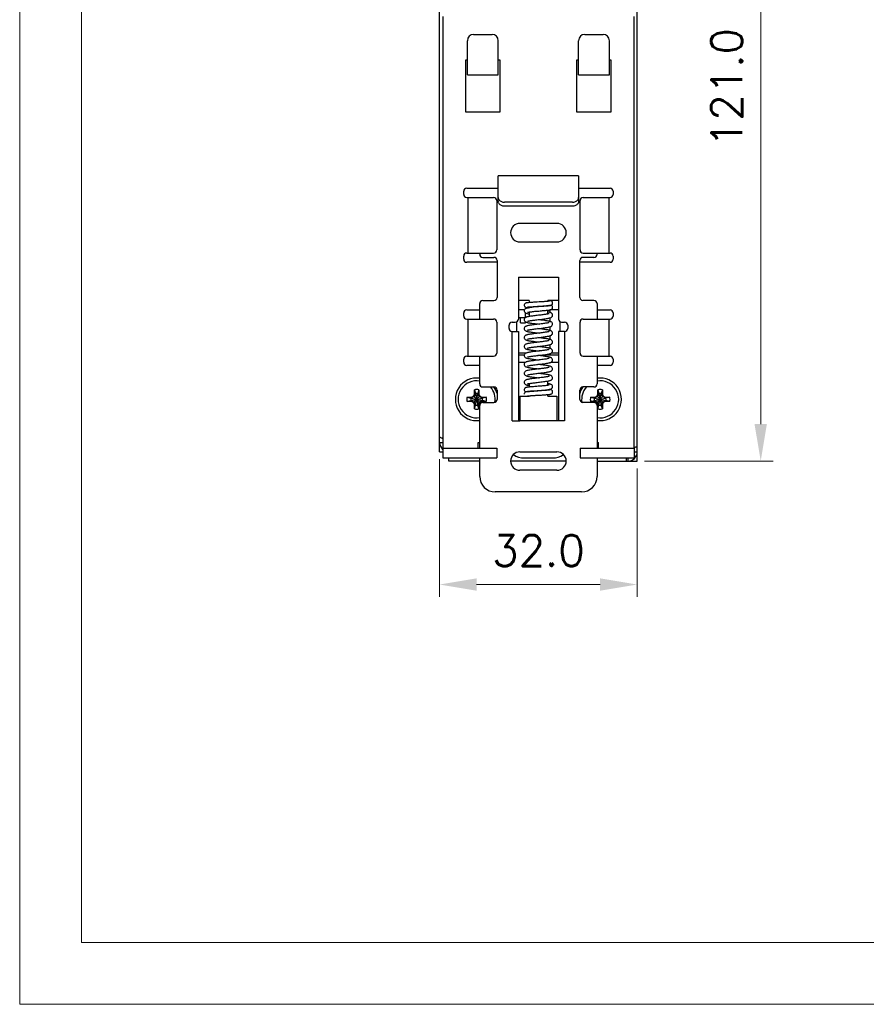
# Model space of a CAD drawing. Header units: millimetres. Extents: x 0 to 420, y 0 to 297.
# Tile 1 of 6: x 0 to 137, y 0 to 159. Entities that reach past the tile are written whole.
import ezdxf

# ---------------------------------------------------------------- set-up
doc = ezdxf.new("R2010")
doc.units = ezdxf.units.MM
doc.layers.get('0').update_dxf_attribs({"linetype": 'CONTINUOUS', "lineweight": 13})
doc.layers.get('Defpoints').update_dxf_attribs({"linetype": 'CONTINUOUS', "lineweight": 13})
doc.layers.add('Dimension', color=2, linetype='CONTINUOUS', lineweight=9)
doc.layers.add('Line', color=3, linetype='CONTINUOUS', lineweight=25)
doc.styles.get("Standard").update_dxf_attribs({"font": 'romans.shx'})
doc.dimstyles.new('yutana', dxfattribs={"dimtxt": 3.5, "dimasz": 3, "dimexe": 1, "dimexo": 0.6, "dimgap": 1.5, "dimtad": 1, "dimdec": 1, "dimzin": 0, "dimdsep": 46, "dimtxsty": 'Standard', "dimcen": 0, "dimadec": 0, "dimazin": 0, "dimtp": 0.01, "dimtm": 0.01, "dimtfac": 1, "dimtdec": 1, "dimtmove": 0, "dimatfit": 3, "dimfxl": 1, "dimtolj": 1, "dimtzin": 0, "dimlwd": 0, "dimlwe": 0, "dimarcsym": 0})

# ---------------------------------------------------------------- blocks, each defined once
blk = doc.blocks.new('*D4')
at = {"layer": 'Defpoints', "color": 0, "ltscale": 5}
for p in [(68, 89.5), (100, 88), (100, 68)]:
    blk.add_point(p, dxfattribs=at)
at = {"layer": 'Dimension', "color": 0, "lineweight": 0, "ltscale": 5}
for p, q in [((68, 88.3), (68, 66)), ((100, 86.8), (100, 66)), ((74, 68), (94, 68))]:
    blk.add_line(p, q, dxfattribs=at)
at = {"layer": 'Dimension', "color": 0, "ltscale": 5}
for points in [[(74, 69), (74, 67), (68, 68)], [(94, 69), (94, 67), (100, 68)]]:
    blk.add_solid(points, dxfattribs=at)
at = {"layer": 'Dimension', "color": 0, "ltscale": 5, "insert": (84, 73.5), "char_height": 5, "attachment_point": 5}
blk.add_mtext('\\A1;32.0', dxfattribs=at)
blk = doc.blocks.new('*D6')
at = {"layer": 'Defpoints', "color": 0, "ltscale": 5}
for p in [(100, 209), (120, 209), (100, 88)]:
    blk.add_point(p, dxfattribs=at)
at = {"layer": 'Dimension', "color": 0, "lineweight": 0, "ltscale": 5}
for p, q in [((101.2, 209), (122, 209)), ((120, 94), (120, 203)), ((101.2, 88), (122, 88))]:
    blk.add_line(p, q, dxfattribs=at)
at = {"layer": 'Dimension', "color": 0, "ltscale": 5}
for points in [[(119, 203), (121, 203), (120, 209)], [(119, 94), (121, 94), (120, 88)]]:
    blk.add_solid(points, dxfattribs=at)
at = {"layer": 'Dimension', "color": 0, "ltscale": 5, "insert": (114.5, 148.5), "char_height": 5, "attachment_point": 5, "rotation": 90}
blk.add_mtext('\\A1;121.0', dxfattribs=at)

msp = doc.modelspace()

# ---------------------------------------------------------------- linework, layer by layer
at = {"ltscale": 5}
for points in [[(0, 0), (420, 0), (420, 297), (0, 297)], [(10, 10), (410, 10), (410, 287), (10, 287)]]:
    msp.add_lwpolyline(points, close=True, dxfattribs=at)
at = {"layer": 'Line', "color": 7}
for p, q in [((100, 88), (100, 209)), ((68, 89.5), (68, 207.5)), ((68.5, 160), (68.5, 90.1)), ((99.5, 90.1), (99.5, 160)), ((73.5, 157.1), (76.5, 157.1)), ((91.5, 157.1), (94.5, 157.1)), ((72.5, 150.57), (72.5, 156.1)), ((77.5, 150.57), (77.5, 156.1)), ((90.5, 150.57), (90.5, 156.1)), ((95.5, 150.57), (95.5, 156.1)), ((72.25, 153), (72.5, 153)), ((72.25, 144.5), (72.25, 153)), ((77.5, 153), (77.75, 153)), ((77.75, 153), (77.75, 144.5)), ((90.25, 144.5), (90.25, 153)), ((90.25, 153), (90.5, 153)), ((95.5, 153), (95.75, 153)), ((95.75, 153), (95.75, 144.5)), ((72.5, 150.57), (77.5, 150.57)), ((90.5, 150.57), (95.5, 150.57)), ((77.75, 144.5), (72.25, 144.5)), ((95.75, 144.5), (90.25, 144.5)), ((90.5, 134.2), (77.5, 134.2)), ((77.5, 130.7), (77.5, 134.2)), ((90.5, 134.2), (90.5, 130.7)), ((71.9, 131.2), (71.9, 131.7)), ((72.4, 132.2), (77.5, 132.2)), ((90.5, 132.2), (95.6, 132.2)), ((96.1, 131.7), (96.1, 131.2)), ((72.4, 130.7), (76.75, 130.7)), ((72.56, 130.7), (72.56, 121.7)), ((77.25, 130.2), (77.25, 122.2)), ((77.25, 130), (77.5, 130)), ((77.5, 130.06), (77.5, 130.7)), ((77.5, 130.04), (77.5, 130)), ((89.5, 129.94), (78.5, 129.94)), ((89.5, 129.29), (78.5, 129.29)), ((90.5, 130.7), (90.5, 130)), ((90.75, 130), (90.5, 130)), ((90.75, 122.2), (90.75, 130.2)), ((91.25, 130.7), (95.6, 130.7)), ((95.44, 121.7), (95.44, 130.7)), ((87, 126.5), (81, 126.5)), ((81, 123.5), (87, 123.5)), ((72.4, 121.7), (76.75, 121.7)), ((74.5, 121.5), (74.5, 121.7)), ((91.25, 121.7), (95.6, 121.7)), ((93.5, 121.7), (93.5, 121.5)), ((71.9, 120.7), (71.9, 121.2)), ((77.3, 120.2), (72.4, 120.2)), ((75, 121), (76.8, 121)), ((77.3, 120.5), (77.3, 114.5)), ((90.7, 114.5), (90.7, 120.5)), ((95.6, 120.2), (90.7, 120.2)), ((93, 121), (91.2, 121)), ((96.1, 121.2), (96.1, 120.7)), ((80.75, 117.77), (87.25, 117.77)), ((80.75, 117.77), (80.75, 111)), ((87.25, 117.77), (87.25, 111)), ((74.5, 111), (74.5, 113.5)), ((75, 114), (76.8, 114)), ((82.5, 114), (80.75, 114)), ((82.5, 114), (82.5, 113.67)), ((87.25, 114), (85.5, 114)), ((85.5, 113.87), (85.5, 114)), ((93, 114), (91.2, 114)), ((93.5, 113.5), (93.5, 111)), ((71.9, 111.5), (71.9, 112)), ((72.4, 112.5), (74.5, 112.5)), ((81.73, 112.5), (80.75, 112.5)), ((81.9, 111.24), (81.9, 112.02)), ((82.5, 112.97), (82.5, 112.85)), ((82.5, 112.14), (82.5, 111.7)), ((85.5, 113.15), (85.5, 113.17)), ((85.5, 111.82), (85.5, 112.45)), ((87.25, 112.5), (85.88, 112.5)), ((85.9, 112.05), (85.9, 112.5)), ((93.5, 112.5), (95.6, 112.5)), ((96.1, 112), (96.1, 111.5)), ((72.4, 111), (76.75, 111)), ((72.56, 111), (72.56, 105)), ((77.25, 110.5), (77.25, 105.5)), ((79.75, 110.5), (80.25, 110.5)), ((80.5, 109), (80.5, 110.57)), ((80.75, 111.25), (81.9, 111.25)), ((81.1, 110.4), (81.1, 111.25)), ((81.1, 110.4), (81.9, 110.4)), ((81.9, 110.4), (81.9, 110.57)), ((85.9, 110.6), (85.9, 111.21)), ((87.5, 109), (87.5, 110.57)), ((87.75, 110.5), (88.25, 110.5)), ((90.75, 105.5), (90.75, 110.5)), ((91.25, 111), (95.6, 111)), ((95.44, 105), (95.44, 111)), ((79.25, 109.5), (79.25, 110)), ((79.75, 109), (80.75, 109)), ((79.75, 94.5), (79.75, 109)), ((80.75, 109), (80.75, 94.5)), ((84.14, 109.43), (83.89, 109.46)), ((85.9, 109.15), (85.9, 109.76)), ((88.25, 109), (87.25, 109)), ((87.25, 109), (87.25, 94.5)), ((88.25, 109), (88.25, 94.5)), ((88.75, 110), (88.75, 109.5)), ((83.89, 107.31), (84.11, 107.28)), ((85.9, 107.7), (85.9, 108.31)), ((82.01, 105.5), (80.75, 105.5)), ((83.89, 105.86), (84.11, 105.83)), ((85.9, 106.25), (85.9, 106.86)), ((87.25, 105.5), (86.11, 105.5)), ((71.9, 104), (71.9, 104.5)), ((72.4, 105), (76.75, 105)), ((74.5, 100.5), (74.5, 105)), ((80.75, 105.2), (81.7, 105.2)), ((80.75, 104), (81.91, 104)), ((84.68, 105.2), (87.25, 105.2)), ((86.02, 104), (87.25, 104)), ((91.25, 105), (95.6, 105)), ((93.5, 105), (93.5, 100.5)), ((96.1, 104.5), (96.1, 104)), ((74.5, 103.5), (72.4, 103.5)), ((81.71, 102.28), (81.7, 102.21)), ((84.12, 103.63), (83.89, 103.66)), ((95.6, 103.5), (93.5, 103.5)), ((82.26, 101.95), (82.27, 101.95)), ((82.5, 100.56), (82.5, 99.99)), ((83.03, 101.35), (82.87, 101.33)), ((85.36, 100.94), (85.5, 100.97)), ((85.5, 100.26), (85.5, 100.8)), ((73.81, 98.89), (73.56, 98.44)), ((73.63, 99.56), (73.81, 98.93)), ((73.63, 98.82), (73.63, 99.56)), ((73.63, 98.82), (73.81, 98.89)), ((73.81, 97.07), (74.18, 98.93)), ((73.81, 98.93), (73.81, 98.89)), ((73.81, 98.93), (74.18, 97.07)), ((73.81, 97.11), (74.18, 98.89)), ((73.81, 98.89), (74.18, 97.11)), ((74.37, 99.56), (74.18, 98.93)), ((74.18, 98.89), (74.18, 98.93)), ((74.37, 98.82), (74.18, 98.89)), ((74.44, 98.44), (74.18, 98.89)), ((74.37, 99.56), (74.37, 98.82)), ((75, 100), (76.8, 100)), ((77.3, 99.5), (77.3, 98)), ((82.24, 99.25), (82.18, 99.24)), ((82.32, 99.26), (82.24, 99.25)), ((85.5, 99.47), (85.5, 99.56)), ((90.7, 98), (90.7, 99.5)), ((93, 100), (91.2, 100)), ((93.81, 98.89), (93.56, 98.44)), ((93.63, 98.82), (93.63, 99.56)), ((93.63, 99.56), (93.81, 98.93)), ((93.63, 98.82), (93.81, 98.89)), ((93.81, 97.07), (94.18, 98.93)), ((93.81, 98.93), (93.81, 98.89)), ((93.81, 98.93), (94.18, 97.07)), ((93.81, 97.11), (94.18, 98.89)), ((93.81, 98.89), (94.18, 97.11)), ((94.37, 99.56), (94.18, 98.93)), ((94.18, 98.89), (94.18, 98.93)), ((94.37, 98.82), (94.18, 98.89)), ((94.44, 98.44), (94.18, 98.89)), ((94.37, 99.56), (94.37, 98.82)), ((72.44, 98.37), (73.18, 98.37)), ((72.44, 98.37), (73.07, 98.19)), ((72.44, 97.63), (73.07, 97.82)), ((73.18, 97.63), (72.44, 97.63)), ((73.11, 98.19), (73.07, 98.19)), ((73.07, 98.19), (74.93, 97.82)), ((73.07, 97.82), (74.93, 98.19)), ((73.07, 97.82), (73.11, 97.82)), ((73.56, 98.44), (73.11, 98.19)), ((73.18, 98.37), (73.11, 98.19)), ((73.11, 98.19), (74.89, 97.82)), ((73.11, 97.82), (74.89, 98.19)), ((73.11, 97.82), (73.56, 97.56)), ((73.18, 97.63), (73.11, 97.82)), ((73.18, 98.37), (73.54, 98.57)), ((73.54, 97.43), (73.18, 97.63)), ((73.54, 98.57), (73.63, 98.82)), ((73.54, 98.57), (73.56, 98.44)), ((73.54, 97.43), (73.56, 97.56)), ((73.63, 97.18), (73.54, 97.43)), ((73.56, 98.44), (74.44, 97.56)), ((73.56, 97.56), (74.44, 98.44)), ((73.56, 97.56), (73.81, 97.11)), ((74.18, 97.11), (74.44, 97.56)), ((74.37, 98.82), (74.46, 98.57)), ((74.46, 97.43), (74.37, 97.18)), ((74.46, 98.57), (74.44, 98.44)), ((74.89, 98.19), (74.44, 98.44)), ((74.44, 97.56), (74.89, 97.82)), ((74.46, 97.43), (74.44, 97.56)), ((74.46, 98.57), (74.82, 98.37)), ((74.82, 97.63), (74.46, 97.43)), ((74.82, 98.37), (75.56, 98.37)), ((74.82, 98.37), (74.89, 98.19)), ((74.82, 97.63), (74.89, 97.82)), ((75.56, 97.63), (74.82, 97.63)), ((74.93, 98.19), (74.89, 98.19)), ((74.89, 97.82), (74.93, 97.82)), ((75.56, 98.37), (74.93, 98.19)), ((75.56, 97.63), (74.93, 97.82)), ((75, 97.5), (76.8, 97.5)), ((81, 98.5), (82.5, 98.5)), ((81, 98.5), (81, 94.5)), ((81.7, 98.85), (81.7, 98.85)), ((82.5, 98.58), (82.5, 98.5)), ((85.5, 98.5), (85.5, 98.77)), ((85.5, 98.5), (87, 98.5)), ((87, 98.5), (87, 94.5)), ((93, 97.5), (91.2, 97.5)), ((92.44, 98.37), (93.18, 98.37)), ((92.44, 98.37), (93.07, 98.19)), ((92.44, 97.63), (93.07, 97.82)), ((93.18, 97.63), (92.44, 97.63)), ((93.11, 98.19), (93.07, 98.19)), ((93.07, 97.82), (94.93, 98.19)), ((93.07, 98.19), (94.93, 97.82)), ((93.07, 97.82), (93.11, 97.82)), ((93.56, 98.44), (93.11, 98.19)), ((93.18, 98.37), (93.11, 98.19)), ((93.11, 97.82), (94.89, 98.19)), ((93.11, 98.19), (94.89, 97.82)), ((93.11, 97.82), (93.56, 97.56)), ((93.18, 97.63), (93.11, 97.82)), ((93.18, 98.37), (93.54, 98.57)), ((93.54, 97.43), (93.18, 97.63)), ((93.54, 98.57), (93.63, 98.82)), ((93.54, 98.57), (93.56, 98.44)), ((93.54, 97.43), (93.56, 97.56)), ((93.63, 97.18), (93.54, 97.43)), ((93.56, 97.56), (94.44, 98.44)), ((93.56, 98.44), (94.44, 97.56)), ((93.56, 97.56), (93.81, 97.11)), ((94.18, 97.11), (94.44, 97.56)), ((94.37, 98.82), (94.46, 98.57)), ((94.46, 97.43), (94.37, 97.18)), ((94.46, 98.57), (94.44, 98.44)), ((94.89, 98.19), (94.44, 98.44)), ((94.44, 97.56), (94.89, 97.82)), ((94.46, 97.43), (94.44, 97.56)), ((94.46, 98.57), (94.82, 98.37)), ((94.82, 97.63), (94.46, 97.43)), ((94.82, 98.37), (95.56, 98.37)), ((94.82, 98.37), (94.89, 98.19)), ((94.82, 97.63), (94.89, 97.82)), ((95.56, 97.63), (94.82, 97.63)), ((94.93, 98.19), (94.89, 98.19)), ((94.89, 97.82), (94.93, 97.82)), ((95.56, 98.37), (94.93, 98.19)), ((95.56, 97.63), (94.93, 97.82)), ((73.63, 97.18), (73.81, 97.11)), ((73.63, 96.44), (73.63, 97.18)), ((73.63, 96.44), (73.81, 97.07)), ((73.81, 97.11), (73.81, 97.07)), ((74.37, 97.18), (74.18, 97.11)), ((74.18, 97.07), (74.18, 97.11)), ((74.37, 96.44), (74.18, 97.07)), ((74.37, 97.18), (74.37, 96.44)), ((74.5, 90.1), (74.5, 97)), ((93.5, 97), (93.5, 90.1)), ((93.63, 97.18), (93.81, 97.11)), ((93.63, 96.44), (93.63, 97.18)), ((93.63, 96.44), (93.81, 97.07)), ((93.81, 97.11), (93.81, 97.07)), ((94.37, 97.18), (94.18, 97.11)), ((94.18, 97.07), (94.18, 97.11)), ((94.37, 96.44), (94.18, 97.07)), ((94.37, 97.18), (94.37, 96.44)), ((79.75, 94.5), (81, 94.5)), ((87, 94.5), (81, 94.5)), ((88.25, 94.5), (87, 94.5)), ((68, 91), (68.5, 91)), ((74.25, 91), (74.5, 91)), ((74.25, 90.1), (74.25, 91)), ((93.5, 91), (93.75, 91)), ((93.75, 90.1), (93.75, 91)), ((68, 89.5), (68.5, 89.5)), ((68.5, 90.1), (77.25, 90.1)), ((68.5, 90.1), (68.5, 88.5)), ((77.25, 90.1), (77.25, 88.5)), ((81, 89.5), (87, 89.5)), ((90.75, 90.1), (99.5, 90.1)), ((90.75, 90.1), (90.75, 88.5)), ((99.5, 90.1), (99.5, 88.5)), ((99.5, 89.5), (100, 89.5)), ((68.5, 88.5), (77.25, 88.5)), ((69.5, 88), (69.5, 88.5)), ((74.5, 88), (69.5, 88)), ((74.5, 85.5), (74.5, 88.5)), ((88.49, 88), (79.51, 88)), ((81.71, 88.5), (86.29, 88.5)), ((90.75, 88.5), (99.5, 88.5)), ((93.5, 88.5), (93.5, 85.5)), ((93.5, 88), (98.5, 88)), ((98.19, 88.5), (98.19, 88)), ((98.5, 88.5), (98.5, 88)), ((98.5, 88), (100, 88)), ((87, 86.5), (81, 86.5)), ((91, 83), (77, 83))]:
    msp.add_line(p, q, dxfattribs=at)
for points in [[(84.12, 113.78), (83.82, 113.76), (83.66, 113.75), (83.5, 113.74), (83.34, 113.73), (83.19, 113.72), (83.04, 113.71), (82.9, 113.7), (82.77, 113.69), (82.65, 113.69), (82.55, 113.68), (82.45, 113.67), (82.36, 113.66), (82.29, 113.65), (82.22, 113.64), (82.16, 113.64), (82.11, 113.63), (82.06, 113.62), (82.01, 113.61), (81.97, 113.6), (81.91, 113.57), (81.85, 113.54), (81.79, 113.48), (81.74, 113.4), (81.71, 113.32), (81.7, 113.25)], [(81.7, 113.25), (81.71, 113.18), (81.74, 113.09), (81.79, 113.01), (81.85, 112.96), (81.91, 112.92), (81.96, 112.9), (82.01, 112.88), (82.05, 112.87), (82.1, 112.86), (82.16, 112.85), (82.22, 112.85), (82.29, 112.84), (82.37, 112.83), (82.38, 112.83)], [(85.81, 113.91), (85.82, 113.91), (85.81, 113.91), (85.8, 113.9), (85.77, 113.9), (85.74, 113.9), (85.7, 113.89), (85.65, 113.88), (85.59, 113.88), (85.53, 113.87), (85.46, 113.86), (85.38, 113.86), (85.29, 113.85), (85.2, 113.84), (85.11, 113.84), (85.01, 113.83), (84.9, 113.82), (84.78, 113.82), (84.66, 113.81), (84.54, 113.8), (84.41, 113.79), (84.27, 113.79), (84.12, 113.78)], [(86.3, 113.6), (86.29, 113.66), (86.26, 113.75), (86.21, 113.83), (86.15, 113.88), (86.09, 113.92), (86.04, 113.94), (86, 113.96), (85.95, 113.97), (85.91, 113.98), (85.86, 113.98), (85.8, 113.99), (85.75, 114)], [(85.79, 113.2), (85.85, 113.21), (85.9, 113.21), (85.94, 113.22), (85.99, 113.23), (86.03, 113.25), (86.09, 113.27), (86.15, 113.3), (86.21, 113.36), (86.26, 113.43), (86.29, 113.53), (86.3, 113.6)], [(85.8, 113.2), (85.8, 113.2), (85.79, 113.2), (85.78, 113.19), (85.75, 113.19), (85.71, 113.18), (85.66, 113.17), (85.61, 113.16), (85.54, 113.15), (85.47, 113.15), (85.39, 113.14), (85.3, 113.13), (85.2, 113.12), (85.09, 113.11), (84.98, 113.09), (84.85, 113.08), (84.72, 113.07), (84.58, 113.06), (84.44, 113.05), (84.29, 113.03), (84.13, 113.02), (83.96, 113), (83.79, 112.99), (83.61, 112.97), (83.42, 112.96), (83.23, 112.94), (83.04, 112.92), (82.86, 112.9), (82.69, 112.88), (82.54, 112.85), (82.41, 112.83), (82.29, 112.81), (82.19, 112.79), (82.1, 112.77), (82.02, 112.74), (81.95, 112.71), (81.87, 112.67), (81.8, 112.61), (81.74, 112.52), (81.71, 112.42), (81.7, 112.35)], [(81.7, 112.35), (81.71, 112.28), (81.74, 112.18), (81.79, 112.11), (81.85, 112.05), (81.91, 112.01), (81.98, 111.98), (82.04, 111.95), (82.12, 111.93), (82.18, 111.91)], [(85.74, 111.89), (85.74, 111.88), (85.72, 111.88), (85.68, 111.87), (85.62, 111.85), (85.55, 111.84), (85.47, 111.82), (85.37, 111.8), (85.26, 111.78), (85.14, 111.76), (85.01, 111.74), (84.87, 111.73), (84.72, 111.71), (84.56, 111.69), (84.38, 111.66), (84.2, 111.64), (84, 111.62), (83.8, 111.59), (83.6, 111.57), (83.4, 111.55), (83.22, 111.52), (83.04, 111.5), (82.87, 111.48), (82.71, 111.45), (82.57, 111.43), (82.45, 111.41), (82.34, 111.39), (82.24, 111.37), (82.15, 111.35), (82.08, 111.32), (82, 111.3), (81.94, 111.27), (81.87, 111.22), (81.8, 111.17), (81.75, 111.09), (81.71, 110.99), (81.7, 110.91)], [(82.19, 112.93), (82.18, 112.93), (82.19, 112.93), (82.2, 112.94), (82.23, 112.94), (82.26, 112.94), (82.3, 112.95), (82.35, 112.96), (82.41, 112.96), (82.48, 112.97), (82.56, 112.98), (82.65, 112.98), (82.74, 112.99), (82.84, 113), (82.95, 113.01), (83.06, 113.01), (83.19, 113.02), (83.32, 113.03), (83.46, 113.04), (83.6, 113.05), (83.75, 113.06), (83.91, 113.07), (84.08, 113.07), (84.24, 113.08), (84.41, 113.09), (84.57, 113.1), (84.72, 113.11), (84.87, 113.12), (85.01, 113.13), (85.15, 113.14), (85.27, 113.15), (85.38, 113.16), (85.48, 113.17), (85.57, 113.17), (85.65, 113.18), (85.72, 113.19), (85.79, 113.2)], [(82.18, 111.91), (82.35, 111.87), (82.5, 111.84)], [(82.25, 112.09), (82.25, 112.09), (82.27, 112.1), (82.31, 112.11), (82.37, 112.12), (82.45, 112.13), (82.54, 112.15), (82.65, 112.17), (82.77, 112.18), (82.91, 112.2), (83.07, 112.22), (83.24, 112.24), (83.43, 112.26), (83.63, 112.28), (83.85, 112.29), (84.07, 112.31), (84.29, 112.33), (84.5, 112.35), (84.69, 112.37), (84.87, 112.38), (85.03, 112.4), (85.17, 112.41), (85.31, 112.43), (85.43, 112.44), (85.54, 112.45), (85.64, 112.46), (85.73, 112.47), (85.8, 112.49), (85.87, 112.5), (85.93, 112.51), (85.98, 112.52), (86.03, 112.54), (86.08, 112.56), (86.14, 112.6), (86.21, 112.65), (86.26, 112.73), (86.29, 112.82), (86.3, 112.89)], [(86.3, 111.63), (86.29, 111.71), (86.26, 111.81), (86.2, 111.89), (86.13, 111.95), (86.06, 111.99), (86, 112.02), (85.92, 112.05), (85.84, 112.07), (85.75, 112.1), (85.64, 112.12), (85.52, 112.14), (85.5, 112.14)], [(86.3, 112.89), (86.29, 112.96), (86.26, 113.05), (86.21, 113.13), (86.14, 113.19), (86.08, 113.23), (86.03, 113.24)], [(81.7, 110.91), (81.71, 110.83), (81.75, 110.73), (81.8, 110.64), (81.87, 110.59), (81.94, 110.55), (82.01, 110.51), (82.08, 110.49), (82.16, 110.46), (82.25, 110.44), (82.36, 110.42), (82.47, 110.4), (82.6, 110.38), (82.74, 110.35), (82.9, 110.33), (83.07, 110.31), (83.26, 110.28), (83.46, 110.26), (83.67, 110.23), (83.9, 110.21), (84.11, 110.18)], [(85.73, 110.43), (85.73, 110.43), (85.73, 110.43), (85.71, 110.43), (85.66, 110.41), (85.6, 110.4), (85.51, 110.38), (85.41, 110.36), (85.29, 110.34), (85.16, 110.32), (85, 110.29), (84.83, 110.27), (84.64, 110.25), (84.43, 110.22), (84.22, 110.19), (83.99, 110.17), (83.76, 110.14), (83.54, 110.11), (83.33, 110.09), (83.13, 110.06), (82.95, 110.04), (82.78, 110.01), (82.63, 109.99), (82.49, 109.97), (82.37, 109.95), (82.26, 109.92), (82.17, 109.9), (82.09, 109.88), (82.01, 109.85), (81.94, 109.82), (81.87, 109.78), (81.8, 109.72), (81.75, 109.64), (81.71, 109.53), (81.7, 109.46)], [(82.26, 110.65), (82.26, 110.65), (82.27, 110.65), (82.29, 110.66), (82.33, 110.67), (82.39, 110.69), (82.46, 110.7), (82.54, 110.72), (82.63, 110.74), (82.74, 110.75), (82.86, 110.77), (82.98, 110.79), (83.12, 110.81), (83.26, 110.83), (83.42, 110.85), (83.58, 110.87), (83.76, 110.89), (83.94, 110.91), (84.13, 110.93), (84.34, 110.96), (84.55, 110.98), (84.76, 111.01), (84.96, 111.04), (85.15, 111.06), (85.32, 111.09), (85.47, 111.11), (85.6, 111.14), (85.71, 111.16), (85.81, 111.18), (85.9, 111.21), (85.98, 111.23), (86.05, 111.27), (86.13, 111.31), (86.2, 111.37), (86.26, 111.45), (86.29, 111.56), (86.3, 111.63)], [(82.27, 109.2), (82.26, 109.2), (82.27, 109.2), (82.29, 109.21), (82.33, 109.22), (82.39, 109.24), (82.47, 109.26), (82.56, 109.27), (82.67, 109.29), (82.79, 109.31), (82.93, 109.33), (83.08, 109.35), (83.25, 109.38), (83.44, 109.4), (83.65, 109.43), (83.87, 109.45), (84.09, 109.48), (84.29, 109.5), (84.49, 109.53), (84.68, 109.55), (84.85, 109.57), (85.01, 109.59), (85.17, 109.62), (85.31, 109.64), (85.44, 109.66), (85.56, 109.68), (85.66, 109.7), (85.76, 109.72), (85.84, 109.74), (85.92, 109.76), (85.99, 109.79), (86.06, 109.82), (86.13, 109.86), (86.2, 109.92), (86.25, 110), (86.29, 110.1), (86.3, 110.18)], [(85.98, 110.58), (85.87, 110.61), (85.73, 110.65), (85.58, 110.68), (85.41, 110.71), (85.22, 110.74), (85.02, 110.77), (84.81, 110.8), (84.6, 110.82), (84.38, 110.85), (84.18, 110.87), (83.98, 110.9), (83.89, 110.91)], [(86.3, 110.18), (86.29, 110.25), (86.26, 110.34), (86.21, 110.42), (86.15, 110.48), (86.09, 110.53), (86.03, 110.56), (85.98, 110.58)], [(81.7, 109.46), (81.71, 109.38), (81.74, 109.28), (81.8, 109.2), (81.87, 109.14), (81.94, 109.09), (82.02, 109.06), (82.1, 109.03), (82.19, 109.01), (82.29, 108.98), (82.4, 108.96), (82.53, 108.94), (82.68, 108.91), (82.85, 108.89), (83.05, 108.86), (83.26, 108.83), (83.48, 108.81), (83.7, 108.78), (83.92, 108.75), (84.11, 108.73)], [(83.03, 108.6), (82.91, 108.58), (82.76, 108.56), (82.63, 108.54), (82.51, 108.52), (82.4, 108.5), (82.3, 108.48), (82.21, 108.46), (82.13, 108.44), (82.06, 108.42), (81.99, 108.39), (81.93, 108.36), (81.86, 108.32), (81.8, 108.26), (81.74, 108.18), (81.71, 108.08), (81.7, 108.01)], [(85.73, 108.98), (85.74, 108.98), (85.73, 108.98), (85.71, 108.98), (85.67, 108.96), (85.61, 108.95), (85.54, 108.93), (85.45, 108.91), (85.35, 108.9), (85.23, 108.88), (85.1, 108.86), (84.95, 108.84), (84.79, 108.81), (84.61, 108.79), (84.42, 108.77), (84.21, 108.74), (83.98, 108.72), (83.75, 108.69), (83.5, 108.66), (83.25, 108.63), (83.03, 108.6)], [(83.05, 107.9), (83.28, 107.93), (83.52, 107.96), (83.76, 107.99), (84, 108.02), (84.22, 108.04), (84.44, 108.07), (84.64, 108.09), (84.83, 108.12), (85, 108.14), (85.16, 108.16), (85.31, 108.19), (85.45, 108.21), (85.57, 108.23), (85.68, 108.25), (85.77, 108.27), (85.86, 108.3), (85.94, 108.32), (86.01, 108.34), (86.07, 108.38), (86.14, 108.42), (86.2, 108.48), (86.26, 108.56), (86.29, 108.66), (86.3, 108.73)], [(86.3, 108.73), (86.29, 108.82), (86.25, 108.91), (86.19, 108.99), (86.13, 109.05), (86.06, 109.09), (85.99, 109.12), (85.92, 109.15), (85.84, 109.17), (85.75, 109.2), (85.64, 109.22), (85.53, 109.24), (85.4, 109.26), (85.26, 109.28), (85.11, 109.31), (84.94, 109.33), (84.76, 109.35), (84.57, 109.38), (84.36, 109.4), (84.14, 109.43)], [(81.7, 108.01), (81.71, 107.93), (81.74, 107.83), (81.8, 107.75), (81.87, 107.69), (81.94, 107.65), (82, 107.62), (82.07, 107.59), (82.15, 107.57), (82.23, 107.55), (82.33, 107.53), (82.43, 107.5), (82.55, 107.48), (82.68, 107.46), (82.82, 107.44), (82.97, 107.42), (83.14, 107.4), (83.31, 107.38), (83.5, 107.35), (83.69, 107.33), (83.89, 107.31)], [(85.74, 107.54), (85.74, 107.54), (85.73, 107.53), (85.7, 107.52), (85.66, 107.51), (85.61, 107.5), (85.54, 107.48), (85.46, 107.47), (85.37, 107.45), (85.27, 107.43), (85.15, 107.42), (85.03, 107.4), (84.9, 107.38), (84.75, 107.36), (84.6, 107.34), (84.43, 107.32), (84.26, 107.3), (84.08, 107.28), (83.88, 107.25), (83.67, 107.23), (83.46, 107.2), (83.25, 107.18), (83.04, 107.15), (82.85, 107.12), (82.68, 107.1), (82.53, 107.07), (82.4, 107.05), (82.29, 107.03), (82.19, 107), (82.1, 106.98), (82.02, 106.95), (81.94, 106.92), (81.87, 106.87), (81.8, 106.81), (81.74, 106.73), (81.71, 106.63), (81.7, 106.56)], [(82.26, 107.75), (82.26, 107.75), (82.28, 107.76), (82.31, 107.77), (82.36, 107.78), (82.42, 107.8), (82.5, 107.81), (82.59, 107.83), (82.69, 107.85), (82.81, 107.86), (82.94, 107.88), (83.05, 107.9)], [(82.26, 106.3), (82.26, 106.3), (82.28, 106.31), (82.31, 106.32), (82.35, 106.33), (82.41, 106.34), (82.48, 106.36), (82.57, 106.38), (82.67, 106.39), (82.78, 106.41), (82.9, 106.43), (83.03, 106.45), (83.18, 106.47), (83.33, 106.49), (83.49, 106.51), (83.67, 106.53), (83.85, 106.55), (84.04, 106.57), (84.25, 106.6), (84.46, 106.62), (84.69, 106.65), (84.9, 106.68), (85.1, 106.71), (85.29, 106.73), (85.44, 106.76), (85.58, 106.78), (85.7, 106.81), (85.8, 106.83), (85.89, 106.86), (85.98, 106.88), (86.05, 106.92), (86.13, 106.96), (86.2, 107.02), (86.26, 107.11), (86.29, 107.21), (86.3, 107.28)], [(86.3, 107.28), (86.29, 107.36), (86.25, 107.46), (86.2, 107.54), (86.13, 107.6), (86.06, 107.64), (85.99, 107.67), (85.92, 107.7), (85.83, 107.72), (85.74, 107.75), (85.63, 107.77), (85.52, 107.79), (85.38, 107.81), (85.23, 107.84), (85.07, 107.86), (84.89, 107.88), (84.7, 107.91), (84.49, 107.93), (84.28, 107.96), (84.06, 107.99), (83.89, 108.01)], [(81.7, 106.56), (81.71, 106.48), (81.74, 106.39), (81.8, 106.3), (81.86, 106.25), (81.92, 106.2), (81.99, 106.17), (82.06, 106.14), (82.14, 106.12), (82.22, 106.1), (82.32, 106.08), (82.43, 106.06), (82.55, 106.03), (82.68, 106.01), (82.83, 105.99), (83, 105.97), (83.17, 105.94), (83.36, 105.92), (83.52, 105.9)], [(84.14, 105.84), (83.79, 105.79), (83.61, 105.77), (83.43, 105.75), (83.25, 105.73), (83.07, 105.7), (82.9, 105.68), (82.73, 105.66), (82.58, 105.63), (82.43, 105.61), (82.31, 105.58), (82.2, 105.56), (82.1, 105.53), (82.02, 105.5), (81.95, 105.47), (81.87, 105.43), (81.81, 105.37), (81.75, 105.29), (81.71, 105.19), (81.7, 105.11)], [(82.26, 104.85), (82.26, 104.85), (82.28, 104.86), (82.32, 104.87), (82.37, 104.88), (82.44, 104.9), (82.52, 104.92), (82.61, 104.93), (82.72, 104.95), (82.83, 104.97), (82.97, 104.99), (83.11, 105.01), (83.26, 105.03), (83.42, 105.05), (83.59, 105.07), (83.77, 105.09), (83.95, 105.11), (84.15, 105.14), (84.35, 105.16), (84.55, 105.18), (84.75, 105.21), (84.95, 105.23), (85.13, 105.26), (85.3, 105.29), (85.46, 105.31), (85.6, 105.34), (85.72, 105.36), (85.82, 105.38), (85.91, 105.41), (85.99, 105.44), (86.06, 105.47), (86.13, 105.51), (86.2, 105.57), (86.25, 105.65), (86.29, 105.75), (86.3, 105.83)], [(83.52, 105.9), (83.69, 105.88), (83.89, 105.86)], [(86.3, 105.83), (86.29, 105.91), (86.25, 106.01), (86.19, 106.09), (86.13, 106.15), (86.06, 106.19), (85.99, 106.23), (85.91, 106.25), (85.82, 106.28), (85.73, 106.3), (85.62, 106.32), (85.49, 106.35), (85.35, 106.37), (85.19, 106.39), (85.02, 106.42), (84.83, 106.44), (84.63, 106.47), (84.41, 106.49), (84.19, 106.52), (83.96, 106.55), (83.89, 106.56)], [(85.74, 106.09), (85.74, 106.08), (85.72, 106.08), (85.68, 106.07), (85.63, 106.05), (85.56, 106.04), (85.49, 106.02), (85.4, 106.01), (85.3, 105.99), (85.18, 105.97), (85.06, 105.95), (84.93, 105.93), (84.79, 105.91), (84.64, 105.9), (84.48, 105.88), (84.31, 105.86), (84.14, 105.84)], [(81.7, 105.11), (81.71, 105.03), (81.75, 104.93), (81.81, 104.84), (81.87, 104.79), (81.94, 104.74), (82.01, 104.71), (82.09, 104.68), (82.18, 104.66), (82.27, 104.64), (82.39, 104.61), (82.52, 104.59), (82.67, 104.56), (82.83, 104.54), (83.01, 104.52), (83.2, 104.49), (83.4, 104.47), (83.6, 104.44), (83.81, 104.42), (84.01, 104.39), (84.11, 104.38)], [(85.59, 104.59), (85.43, 104.56), (85.23, 104.53), (85.01, 104.5), (84.78, 104.46), (84.55, 104.43), (84.33, 104.41), (84.11, 104.38), (83.89, 104.36), (83.69, 104.33), (83.5, 104.31), (83.32, 104.29), (83.14, 104.26), (82.98, 104.24), (82.83, 104.22), (82.69, 104.2), (82.56, 104.18), (82.44, 104.16), (82.33, 104.14), (82.24, 104.12), (82.15, 104.1), (82.08, 104.07), (82.01, 104.05), (81.94, 104.02), (81.87, 103.98), (81.8, 103.92), (81.75, 103.84), (81.71, 103.73), (81.7, 103.66)], [(82.26, 103.4), (82.26, 103.4), (82.28, 103.41), (82.33, 103.42), (82.38, 103.44), (82.46, 103.45), (82.56, 103.47), (82.67, 103.49), (82.8, 103.51), (82.94, 103.53), (83.1, 103.56), (83.28, 103.58), (83.46, 103.6), (83.67, 103.63), (83.88, 103.65), (84.11, 103.68), (84.35, 103.71), (84.6, 103.74), (84.84, 103.77), (85.08, 103.8), (85.31, 103.84), (85.52, 103.87), (85.7, 103.91)], [(86.3, 104.38), (86.29, 104.47), (86.25, 104.56), (86.2, 104.64), (86.13, 104.7), (86.06, 104.74), (85.99, 104.77), (85.92, 104.8), (85.84, 104.82), (85.75, 104.85), (85.64, 104.87), (85.53, 104.89), (85.4, 104.91), (85.26, 104.93), (85.11, 104.96), (84.94, 104.98), (84.76, 105), (84.56, 105.03), (84.36, 105.05), (84.15, 105.08), (83.93, 105.1), (83.89, 105.11)], [(85.74, 104.64), (85.74, 104.64), (85.72, 104.63), (85.69, 104.62), (85.64, 104.61), (85.59, 104.59)], [(85.7, 103.91), (85.78, 103.92), (85.86, 103.95), (85.94, 103.97), (86.01, 103.99), (86.07, 104.03), (86.14, 104.07), (86.2, 104.13), (86.26, 104.21), (86.29, 104.3), (86.3, 104.38)], [(81.7, 103.66), (81.71, 103.58), (81.74, 103.48), (81.8, 103.4), (81.87, 103.34), (81.94, 103.29), (82.01, 103.26), (82.08, 103.24), (82.17, 103.21), (82.26, 103.19), (82.36, 103.17), (82.48, 103.15), (82.62, 103.12), (82.77, 103.1), (82.95, 103.07), (83.14, 103.05), (83.35, 103.02), (83.57, 102.99), (83.8, 102.97), (84.03, 102.94), (84.11, 102.93)], [(81.7, 102.21), (81.71, 102.13), (81.75, 102.03), (81.8, 101.95), (81.87, 101.89), (81.94, 101.84), (82.01, 101.81), (82.09, 101.79), (82.17, 101.76), (82.27, 101.74), (82.38, 101.72), (82.5, 101.69), (82.64, 101.67), (82.79, 101.65), (82.96, 101.62), (83.15, 101.6), (83.35, 101.57), (83.57, 101.54), (83.8, 101.52), (84.03, 101.49), (84.11, 101.48)], [(81.92, 102.55), (81.86, 102.52), (81.8, 102.46), (81.74, 102.37), (81.71, 102.28)], [(85.73, 103.18), (85.74, 103.18), (85.73, 103.18), (85.71, 103.18), (85.68, 103.17), (85.62, 103.15), (85.56, 103.14), (85.48, 103.12), (85.4, 103.1), (85.3, 103.09), (85.19, 103.07), (85.07, 103.05), (84.95, 103.04), (84.81, 103.02), (84.67, 103), (84.51, 102.98), (84.35, 102.96), (84.18, 102.94), (84, 102.92), (83.81, 102.9), (83.61, 102.87), (83.41, 102.85), (83.2, 102.82), (83, 102.8), (82.81, 102.77), (82.63, 102.74), (82.46, 102.71), (82.31, 102.68), (82.16, 102.65), (82.03, 102.61), (81.92, 102.55)], [(82.27, 101.95), (82.3, 101.97), (82.36, 101.98), (82.43, 102), (82.52, 102.02), (82.63, 102.04), (82.76, 102.06), (82.89, 102.08), (83.04, 102.1), (83.21, 102.12), (83.38, 102.14), (83.57, 102.17), (83.77, 102.19), (83.98, 102.22), (84.2, 102.24), (84.42, 102.27), (84.62, 102.29), (84.8, 102.32), (84.98, 102.34), (85.14, 102.36), (85.29, 102.38), (85.43, 102.4), (85.55, 102.43), (85.66, 102.45), (85.76, 102.47), (85.85, 102.49), (85.93, 102.51), (86, 102.54), (86.07, 102.57), (86.13, 102.61), (86.2, 102.67), (86.25, 102.75), (86.29, 102.85), (86.3, 102.93)], [(86.3, 101.48), (86.29, 101.56), (86.25, 101.66), (86.2, 101.74), (86.13, 101.8), (86.06, 101.84), (85.99, 101.87), (85.91, 101.9), (85.82, 101.93), (85.73, 101.95), (85.61, 101.97), (85.49, 102), (85.35, 102.02), (85.19, 102.04), (85.01, 102.07), (84.82, 102.09), (84.62, 102.12), (84.4, 102.15), (84.18, 102.17), (83.95, 102.2), (83.89, 102.21)], [(86.3, 102.93), (86.29, 103.01), (86.25, 103.11), (86.2, 103.19), (86.13, 103.25), (86.06, 103.29), (85.99, 103.32), (85.92, 103.35), (85.84, 103.37), (85.75, 103.39), (85.65, 103.42), (85.53, 103.44), (85.4, 103.46), (85.26, 103.48), (85.1, 103.51), (84.93, 103.53), (84.75, 103.55), (84.55, 103.58), (84.34, 103.6), (84.12, 103.63)], [(82.87, 101.33), (82.71, 101.3), (82.58, 101.28), (82.45, 101.26), (82.34, 101.24), (82.24, 101.22), (82.15, 101.19), (82.07, 101.17), (82, 101.15), (81.93, 101.11), (81.87, 101.07), (81.8, 101.01), (81.75, 100.93), (81.71, 100.83), (81.7, 100.76)], [(81.7, 100.76), (81.71, 100.68), (81.75, 100.58), (81.8, 100.5), (81.86, 100.44), (81.93, 100.4), (82, 100.37), (82.07, 100.34), (82.14, 100.32), (82.23, 100.3), (82.32, 100.28), (82.43, 100.26), (82.5, 100.24)], [(82.27, 100.5), (82.26, 100.5), (82.27, 100.5), (82.29, 100.51), (82.33, 100.52), (82.38, 100.54), (82.45, 100.55)], [(82.45, 100.55), (82.54, 100.57), (82.64, 100.59), (82.75, 100.61), (82.87, 100.62), (83, 100.64), (83.14, 100.66), (83.29, 100.68), (83.45, 100.7), (83.62, 100.72), (83.8, 100.74), (83.99, 100.77), (84.19, 100.79), (84.41, 100.82), (84.62, 100.84), (84.83, 100.87), (85.03, 100.9), (85.21, 100.92), (85.36, 100.94)], [(85.74, 101.74), (85.73, 101.73), (85.71, 101.73), (85.67, 101.71), (85.61, 101.7), (85.54, 101.68), (85.45, 101.66), (85.34, 101.65), (85.22, 101.63), (85.09, 101.61), (84.94, 101.59), (84.79, 101.56), (84.62, 101.54), (84.44, 101.52), (84.24, 101.5), (84.04, 101.47), (83.82, 101.45), (83.61, 101.42), (83.4, 101.4), (83.21, 101.37), (83.03, 101.35)], [(85.5, 100.97), (85.63, 100.99), (85.73, 101.01), (85.83, 101.04), (85.91, 101.06), (85.99, 101.09), (86.06, 101.12), (86.13, 101.16), (86.2, 101.22), (86.26, 101.3), (86.29, 101.41), (86.3, 101.48)], [(86.3, 100.04), (86.29, 100.11), (86.26, 100.21), (86.21, 100.28), (86.15, 100.34), (86.09, 100.38), (86.03, 100.41), (85.97, 100.44), (85.91, 100.46), (85.84, 100.47), (85.77, 100.49), (85.69, 100.51), (85.59, 100.53), (85.5, 100.54)], [(82.53, 99.99), (82.43, 99.98), (82.34, 99.97), (82.26, 99.96), (82.18, 99.95), (82.12, 99.94), (82.07, 99.93), (82.02, 99.92), (81.97, 99.9), (81.91, 99.88), (81.85, 99.84), (81.79, 99.79), (81.74, 99.71), (81.71, 99.62), (81.7, 99.55)], [(81.7, 99.55), (81.71, 99.48), (81.74, 99.39), (81.79, 99.31), (81.85, 99.26), (81.91, 99.22), (81.97, 99.2), (81.97, 99.2)], [(82.18, 99.24), (82.12, 99.23), (82.06, 99.23), (82.02, 99.21), (81.97, 99.2), (81.91, 99.18), (81.85, 99.14), (81.79, 99.09), (81.74, 99.01), (81.71, 98.92), (81.7, 98.85)], [(82.31, 99.26), (82.35, 99.27), (82.41, 99.27), (82.47, 99.28)], [(82.5, 99.28), (82.41, 99.27), (82.32, 99.26)], [(82.47, 99.28), (82.54, 99.29), (82.62, 99.3), (82.71, 99.3), (82.8, 99.31), (82.9, 99.32), (83.01, 99.33), (83.12, 99.34), (83.24, 99.35), (83.36, 99.36), (83.49, 99.37)], [(84.13, 99.38), (83.8, 99.36), (83.64, 99.35), (83.48, 99.34), (83.31, 99.34), (83.16, 99.33), (83.01, 99.32), (82.87, 99.31), (82.74, 99.3), (82.61, 99.29), (82.5, 99.28)], [(83.4, 100.06), (83.22, 100.05), (83.06, 100.04), (82.91, 100.02), (82.77, 100.01), (82.65, 100), (82.53, 99.99)], [(85.54, 100.27), (85.45, 100.25), (85.35, 100.24), (85.24, 100.23), (85.12, 100.21), (84.99, 100.2), (84.84, 100.18), (84.69, 100.17), (84.52, 100.15), (84.34, 100.14), (84.15, 100.12), (83.96, 100.11), (83.77, 100.09), (83.4, 100.06)], [(83.49, 99.37), (83.76, 99.39), (83.91, 99.4), (84.06, 99.42), (84.22, 99.43), (84.39, 99.44), (84.56, 99.46), (84.73, 99.47), (84.9, 99.49), (85.07, 99.51), (85.22, 99.52), (85.36, 99.54), (85.49, 99.56)], [(85.56, 99.48), (85.49, 99.47), (85.42, 99.47), (85.34, 99.46), (85.25, 99.45), (85.15, 99.45), (85.05, 99.44), (84.94, 99.43), (84.82, 99.42), (84.7, 99.42), (84.56, 99.41), (84.43, 99.4), (84.28, 99.39), (84.13, 99.38)], [(85.43, 98.77), (85.53, 98.77), (85.62, 98.78), (85.7, 98.79), (85.77, 98.8), (85.83, 98.81), (85.89, 98.82), (85.94, 98.83), (85.98, 98.84), (86.03, 98.85), (86.08, 98.87), (86.15, 98.91), (86.21, 98.96), (86.26, 99.04), (86.29, 99.13), (86.3, 99.2)], [(85.49, 99.56), (85.6, 99.57), (85.7, 99.59), (85.79, 99.61), (85.87, 99.62), (85.94, 99.64), (86, 99.66), (86.07, 99.69), (86.14, 99.73), (86.2, 99.79), (86.26, 99.88), (86.29, 99.98), (86.3, 100.04)], [(85.76, 100.32), (85.76, 100.32), (85.75, 100.31), (85.72, 100.3), (85.67, 100.29), (85.61, 100.28), (85.54, 100.27)], [(85.82, 99.51), (85.81, 99.51), (85.8, 99.51), (85.78, 99.51), (85.75, 99.5), (85.71, 99.5), (85.67, 99.49), (85.62, 99.49), (85.56, 99.48)], [(86.3, 99.2), (86.29, 99.27), (86.26, 99.36), (86.21, 99.44), (86.15, 99.49), (86.09, 99.53), (86.04, 99.55), (85.99, 99.56), (85.94, 99.57), (85.89, 99.58), (85.84, 99.59), (85.78, 99.6), (85.76, 99.6)], [(82.19, 98.54), (82.18, 98.54), (82.19, 98.54), (82.2, 98.54)], [(82.2, 98.54), (82.23, 98.54), (82.26, 98.55), (82.3, 98.56), (82.35, 98.56), (82.41, 98.57), (82.47, 98.57)], [(82.47, 98.57), (82.54, 98.58), (82.62, 98.59), (82.7, 98.59), (82.79, 98.6), (82.89, 98.61), (82.99, 98.61), (83.1, 98.62), (83.21, 98.63), (83.33, 98.64), (83.46, 98.64), (83.58, 98.65), (83.72, 98.66), (83.86, 98.67), (84.16, 98.68)], [(84.16, 98.68), (84.31, 98.69), (84.48, 98.7), (84.64, 98.71), (84.79, 98.72), (84.94, 98.73), (85.08, 98.74), (85.21, 98.75), (85.33, 98.76), (85.43, 98.77)]]:
    msp.add_lwpolyline(points, dxfattribs=at)
for centre, radius, start, end in [((73.5, 156.1), 1, 90, 180), ((76.5, 156.1), 1, 0, 90), ((91.5, 156.1), 1, 90, 180), ((94.5, 156.1), 1, 0, 90), ((72.4, 131.7), 0.5, 90, 180), ((72.4, 131.2), 0.5, 180, 270), ((95.6, 131.7), 0.5, 0, 90), ((95.6, 131.2), 0.5, 270, 0), ((76.75, 130.2), 0.5, 0, 90), ((91.25, 130.2), 0.5, 90, 180), ((81, 125), 1.5, 90, 270), ((87, 125), 1.5, 270, 90), ((72.4, 121.2), 0.5, 90, 180), ((75, 121.5), 0.5, 180, 270), ((76.75, 122.2), 0.5, 270, 0), ((91.25, 122.2), 0.5, 180, 270), ((93, 121.5), 0.5, 270, 0), ((95.6, 121.2), 0.5, 0, 90), ((72.4, 120.7), 0.5, 180, 270), ((76.8, 120.5), 0.5, 0, 90), ((91.2, 120.5), 0.5, 90, 180), ((95.6, 120.7), 0.5, 270, 0), ((75, 113.5), 0.5, 90, 180), ((76.8, 114.5), 0.5, 270, 0), ((91.2, 114.5), 0.5, 180, 270), ((93, 113.5), 0.5, 0, 90), ((72.4, 112), 0.5, 90, 180), ((83, 111.7), 0.5, 180, 212.6845), ((95.6, 112), 0.5, 0, 90), ((72.4, 111.5), 0.5, 180, 270), ((76.75, 110.5), 0.5, 0, 90), ((79.75, 110), 0.5, 90, 180), ((80.25, 111), 0.5, 270, 0), ((87.75, 111), 0.5, 180, 270), ((88.25, 110), 0.5, 0, 90), ((91.25, 110.5), 0.5, 90, 180), ((95.6, 111.5), 0.5, 270, 0), ((79.75, 109.5), 0.5, 180, 270), ((88.25, 109.5), 0.5, 270, 0), ((76.75, 105.5), 0.5, 270, 0), ((91.25, 105.5), 0.5, 180, 270), ((72.4, 104.5), 0.5, 90, 180), ((72.4, 104), 0.5, 180, 270), ((95.6, 104.5), 0.5, 0, 90), ((95.6, 104), 0.5, 270, 0), ((74, 98), 3.45, 81.6489, 278.36), ((74, 98), 3, 80.39, 279.61), ((75, 100.5), 0.5, 180, 270), ((85, 100.8), 0.5, 0, 19.1731), ((93, 100.5), 0.5, 270, 0), ((94, 98), 3.45, 261.6489, 98.36), ((94, 98), 3, 260.39, 99.61), ((74, 98), 1.6, 76.6293, 103.3707), ((74, 98), 0.95, 78.7706, 101.2294), ((74, 98), 3, 350.8741, 41.8713), ((76.8, 99.5), 0.5, 0, 90), ((74, 98), 3.45, 16.0253, 35.5349), ((94, 98), 3.45, 144.466, 163.9686), ((91.2, 99.5), 0.5, 90, 180), ((94, 98), 3, 138.1287, 189.1259), ((94, 98), 1.6, 76.6293, 103.3707), ((94, 98), 0.95, 78.7706, 101.2294), ((74, 98), 1.6, 166.6293, 193.3707), ((74, 98), 0.95, 168.7706, 191.2294), ((75, 97), 0.5, 90, 180), ((74, 98), 0.95, 348.7706, 11.2294), ((74, 98), 1.6, 346.6293, 13.3707), ((76.8, 98), 0.5, 270, 0), ((91.2, 98), 0.5, 180, 270), ((94, 98), 1.6, 166.6293, 193.3707), ((93, 97), 0.5, 0, 90), ((94, 98), 0.95, 168.7706, 191.2294), ((94, 98), 0.95, 348.7706, 11.2294), ((94, 98), 1.6, 346.6293, 13.3707), ((74, 98), 1.6, 256.6293, 283.3707), ((74, 98), 0.95, 258.7706, 281.2294), ((94, 98), 1.6, 256.6293, 283.3707), ((94, 98), 0.95, 258.7706, 281.2294), ((69.5, 91), 1.5, 180, 227.9283), ((81, 88), 1.5, 90, 270), ((87, 88), 1.5, 270, 90), ((98.5, 89.5), 1.5, 270, 0), ((81.71, 91.5), 3, 234.2725, 270), ((86.29, 91.5), 3, 270, 305.7275), ((77, 85.5), 2.5, 180, 270), ((91, 85.5), 2.5, 270, 0)]:
    msp.add_arc(centre, radius, start, end, dxfattribs=at)
for points, knots in [([(77.5, 130.7), (77.5, 130.64), (77.52, 130.5), (77.63, 130.31), (77.79, 130.15), (78, 130.03), (78.24, 129.95), (78.41, 129.94), (78.5, 129.94)], [0, 0, 0, 0, 0.201174, 0.411208, 0.635766, 0.876002, 1.129033, 1.389165, 1.389165, 1.389165, 1.389165]), ([(78.5, 129.29), (78.41, 129.29), (78.24, 129.31), (78, 129.39), (77.79, 129.51), (77.63, 129.67), (77.52, 129.85), (77.5, 129.99), (77.5, 130.06)], [0, 0, 0, 0, 0.260132, 0.513163, 0.7534, 0.977957, 1.187992, 1.389165, 1.389165, 1.389165, 1.389165]), ([(89.5, 129.94), (89.59, 129.94), (89.76, 129.95), (90, 130.03), (90.21, 130.15), (90.37, 130.31), (90.48, 130.5), (90.5, 130.64), (90.5, 130.7)], [0, 0, 0, 0, 0.260132, 0.513163, 0.7534, 0.977957, 1.187992, 1.389165, 1.389165, 1.389165, 1.389165]), ([(90.5, 130.06), (90.5, 129.99), (90.48, 129.85), (90.37, 129.67), (90.21, 129.51), (90, 129.39), (89.76, 129.31), (89.59, 129.29), (89.5, 129.29)], [0, 0, 0, 0, 0.201174, 0.411208, 0.635766, 0.876002, 1.129033, 1.389165, 1.389165, 1.389165, 1.389165]), ([(68.44, 91.69), (68.36, 91.72), (68.22, 91.77), (68.1, 91.84), (68, 91.87), (68, 91.89)], [0, 0, 0, 0, 0.2542657, 0.4197299, 0.4856822, 0.4856822, 0.4856822, 0.4856822]), ([(99.56, 90.19), (99.64, 90.22), (99.78, 90.27), (99.9, 90.34), (100, 90.37), (100, 90.39)], [0, 0, 0, 0, 0.2577377, 0.4217295, 0.4856165, 0.4856165, 0.4856165, 0.4856165])]:
    msp.add_open_spline(points, degree=3, knots=knots, dxfattribs=at)
for points in [[(85.5, 113.89), (85.5, 113.9), (85.51, 113.91), (85.52, 113.91)], [(85.52, 113.91), (85.53, 113.92), (85.54, 113.93), (85.54, 113.94)], [(68.5, 91.66), (68.48, 91.67), (68.46, 91.68), (68.44, 91.69)], [(99.5, 90.16), (99.52, 90.17), (99.54, 90.18), (99.56, 90.19)]]:
    msp.add_open_spline(points, degree=3, dxfattribs=at)

# ---------------------------------------------------------------- dimensions: what is measured, and where the dimension line sits
at = {"layer": 'Dimension', "color": 7}
dim = msp.add_linear_dim(base=(120, 209), p1=(100, 88), p2=(100, 209), angle=90, dimstyle='yutana', override={"dimscale": 2, "dimtxt": 2.5, "dimasz": 3}, dxfattribs=at)
dim.commit()
dim.dimension.update_dxf_attribs({"geometry": '*D6', "text_midpoint": (114.5, 148.5)})
dim = msp.add_linear_dim(base=(100, 68), p1=(68, 89.5), p2=(100, 88), dimstyle='yutana', override={"dimscale": 2, "dimtxt": 2.5, "dimasz": 3}, dxfattribs=at)
dim.commit()
dim.dimension.update_dxf_attribs({"geometry": '*D4', "text_midpoint": (84, 73.5)})

doc.saveas('drawing.dxf')
